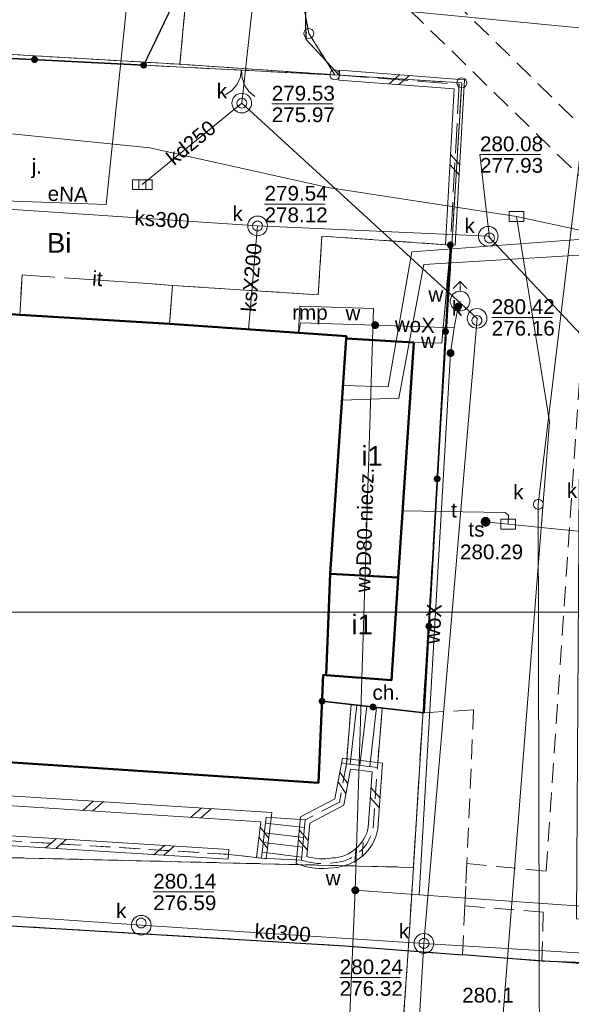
# Model space of a CAD drawing. Extents: x 0 to 6569664, y 0 to 5584502.
# Tile 19 of 64: x 6568355 to 6568383, y 5584085 to 5584136. Entities that reach past the tile are written whole.
import ezdxf
from ezdxf.enums import TextEntityAlignment as Align

# ---------------------------------------------------------------- set-up
doc = ezdxf.new("R2010")
doc.units = 0
doc.header["$PDSIZE"] = 0.75
for name, pattern in [('GAK', [3.5, 2, -0.7, 0.1, -0.7]), ('PRZER1-1', [1, 0.5, -0.5]), ('PRZER2-1', [1.5, 1, -0.5]), ('PRZER3-1', [2, 1.5, -0.5])]:
    doc.linetypes.add(name, pattern=pattern)
doc.layers.get('0').update_dxf_attribs({"linetype": 'CONTINUOUS'})
doc.layers.get('Defpoints').update_dxf_attribs({"linetype": 'CONTINUOUS'})
for name, color, linetype, lineweight in [('EGBR', 7, 'CONTINUOUS', 18), ('EGBR_O', 7, 'CONTINUOUS', 18), ('EGBU', 7, 'CONTINUOUS', 50), ('EGDE', 7, 'CONTINUOUS', 18), ('EGPG', 7, 'CONTINUOUS', 18), ('GUPPRZ_O', 7, 'CONTINUOUS', 18), ('OTBU', 7, 'CONTINUOUS', 50), ('OTBU_O', 7, 'CONTINUOUS', 50), ('OTDN', 7, 'CONTINUOUS', 18), ('OTKC', 7, 'CONTINUOUS', 18), ('OTKC_O', 7, 'CONTINUOUS', 18), ('OTKJ', 7, 'CONTINUOUS', 18), ('OTKJ_O', 7, 'CONTINUOUS', 18), ('OTKK', 7, 'CONTINUOUS', 25), ('OTKS', 7, 'CONTINUOUS', 18), ('OTOB', 7, 'CONTINUOUS', 18), ('OTOO', 7, 'CONTINUOUS', 35), ('OTRN_O', 7, 'CONTINUOUS', 13), ('OTZI', 7, 'CONTINUOUS', 18), ('OTZI_O', 7, 'CONTINUOUS', 18), ('ramka sekcji', 7, 'CONTINUOUS', 18), ('siec', 7, 'GAK', 70), ('SUPK', 7, 'CONTINUOUS', 18), ('SUPW', 7, 'CONTINUOUS', 18), ('SUPW_O', 7, 'CONTINUOUS', 18)]:
    doc.layers.add(name, color=color, linetype=linetype, lineweight=lineweight)
for name, color, linetype, lineweight, true_color in [('EGUG', 7, 'CONTINUOUS', 18, 0x008000), ('EGUG_O', 7, 'CONTINUOUS', 18, 0x008000), ('SUCP', 7, 'CONTINUOUS', 18, 0xd200d2), ('SUEP', 1, 'CONTINUOUS', 18, 0xff0000), ('SUEP_O', 1, 'CONTINUOUS', 18, 0xff0000), ('SUKK', 7, 'CONTINUOUS', 18, 0x803300), ('SUKP', 7, 'CONTINUOUS', 18, 0x803300), ('SUKP_O', 7, 'CONTINUOUS', 18, 0x803300), ('SUKS', 7, 'CONTINUOUS', 18, 0x803300), ('SUKS_O', 7, 'CONTINUOUS', 18, 0x803300), ('SUTK', 7, 'CONTINUOUS', 18, 0xff9100), ('SUTK_O', 7, 'CONTINUOUS', 18, 0xff9100), ('SUTP', 7, 'CONTINUOUS', 18, 0xff9100), ('SUTP_O', 7, 'CONTINUOUS', 18, 0xff9100), ('SUWH', 5, 'CONTINUOUS', 18, 0x0000ff), ('SUWP', 5, 'CONTINUOUS', 18, 0x0000ff), ('SUWP_O', 5, 'CONTINUOUS', 18, 0x0000ff), ('SUWW', 5, 'CONTINUOUS', 18, 0x0000ff), ('SUWW_O', 5, 'CONTINUOUS', 18, 0x0000ff)]:
    doc.layers.add(name, color=color, linetype=linetype, lineweight=lineweight, true_color=true_color)
doc.styles.add('Arial', font='arial.ttf')
doc.styles.add('GEO-INFO', font='arial.ttf')
doc.dimstyles.get("Standard").update_dxf_attribs({"dimtxt": 0.18, "dimasz": 0.18, "dimexe": 0.18, "dimexo": 0.0625, "dimgap": 0.09, "dimtad": 0, "dimtih": 1, "dimtoh": 1, "dimdec": 4, "dimzin": 0, "dimdsep": 46, "dimtxsty": 'Standard', "dimcen": 0.09, "dimadec": 0, "dimazin": 0, "dimtfac": 1, "dimtdec": 4, "dimtofl": 0, "dimtmove": 0, "dimatfit": 3, "dimfxl": 0, "dimtolj": 1, "dimtzin": 0, "dimarcsym": 0})

# ---------------------------------------------------------------- blocks, each defined once
blk = doc.blocks.new('D_GUPIKP1_3')
at = {"color": 0}
blk.add_lwpolyline([(0.375, -0.25), (-0.375, -0.25), (-0.375, 0.25), (0.375, 0.25)], close=True, dxfattribs=at)
blk = doc.blocks.new('D_GUPWZA1')
blk.add_hatch(color=0).paths.add_polyline_path([(-0.2, 0), (-0.193185, -0.051764), (-0.173205, -0.1), (-0.141421, -0.141421), (-0.1, -0.173205), (-0.051764, -0.193185), (0, -0.2), (0.051764, -0.193185), (0.1, -0.173205), (0.141421, -0.141421), (0.173205, -0.1), (0.193185, -0.051764), (0.2, 0), (0.193185, 0.051764), (0.173205, 0.1), (0.141421, 0.141421), (0.1, 0.173205), (0.051764, 0.193185), (0, 0.2), (-0.051764, 0.193185), (-0.1, 0.173205), (-0.141421, 0.141421), (-0.173205, 0.1), (-0.193185, 0.051764)])
blk = doc.blocks.new('D_GUPIWZ1_1')
at = {"color": 0}
blk.add_lwpolyline([(0, 0.25), (0.064705, 0.241481), (0.125, 0.216506), (0.176777, 0.176777), (0.216506, 0.125), (0.241481, 0.064705), (0.25, 0), (0.241481, -0.064705), (0.216506, -0.125), (0.176777, -0.176777), (0.125, -0.216506), (0.064705, -0.241481), (0, -0.25), (-0.064705, -0.241481), (-0.125, -0.216506), (-0.176777, -0.176777), (-0.216506, -0.125), (-0.241481, -0.064705), (-0.25, 0), (-0.241481, 0.064705), (-0.216506, 0.125), (-0.176777, 0.176777), (-0.125, 0.216506), (-0.064705, 0.241481)], close=True, dxfattribs=at)
blk = doc.blocks.new('D_GUPKKS1')
at = {"color": 0}
blk.add_lwpolyline([(0.5, -0.25), (-0.5, -0.25), (-0.5, 0.25), (0.5, 0.25)], close=True, dxfattribs=at)
for points in [[(-0.175, -0.25), (-0.175, 0.25)], [(0.175, -0.25), (0.175, 0.25)]]:
    blk.add_lwpolyline(points, dxfattribs=at)
blk = doc.blocks.new('D_GUPWDT1')
at = {"color": 0}
for points in [[(-0.353553, 0.646447), (0, 1), (0.353553, 0.646447)], [(0, 0.5), (0, 1)]]:
    blk.add_lwpolyline(points, dxfattribs=at)
blk.add_lwpolyline([(0, 0.5), (0.086824, 0.492404), (0.17101, 0.469846), (0.25, 0.433013), (0.321394, 0.383022), (0.383022, 0.321394), (0.433013, 0.25), (0.469846, 0.17101), (0.492404, 0.086824), (0.5, 0), (0.492404, -0.086824), (0.469846, -0.17101), (0.433013, -0.25), (0.377875, -0.32743), (0.309079, -0.393027), (0.229113, -0.444418), (0.140866, -0.479746), (0.047528, -0.497736), (-0.047528, -0.497736), (-0.140866, -0.479746), (-0.229113, -0.444418), (-0.309079, -0.393027), (-0.377875, -0.32743), (-0.433013, -0.25), (-0.4725, -0.163534), (-0.494911, -0.071157), (-0.499434, 0.023791), (-0.485906, 0.117879), (-0.454816, 0.207708), (-0.407288, 0.290028), (-0.34504, 0.361867), (-0.27032, 0.420627), (-0.185831, 0.464184), (-0.094626, 0.490964)], close=True, dxfattribs=at)
blk = doc.blocks.new('D_GUPTST1')
blk.add_hatch(color=0).paths.add_polyline_path([(-0.25, 0), (-0.241481, -0.064705), (-0.216506, -0.125), (-0.176777, -0.176777), (-0.125, -0.216506), (-0.064705, -0.241481), (0, -0.25), (0.064705, -0.241481), (0.125, -0.216506), (0.176777, -0.176777), (0.216506, -0.125), (0.241481, -0.064705), (0.25, 0), (0.241481, 0.064705), (0.216506, 0.125), (0.176777, 0.176777), (0.125, 0.216506), (0.064705, 0.241481), (0, 0.25), (-0.064705, 0.241481), (-0.125, 0.216506), (-0.176777, 0.176777), (-0.216506, 0.125), (-0.241481, 0.064705)])
blk = doc.blocks.new('D_GUPKSD1_1')
at = {"color": 0}
blk.add_lwpolyline([(0, 0.25), (0.064705, 0.241481), (0.125, 0.216506), (0.176777, 0.176777), (0.216506, 0.125), (0.241481, 0.064705), (0.25, 0), (0.241481, -0.064705), (0.216506, -0.125), (0.176777, -0.176777), (0.125, -0.216506), (0.064705, -0.241481), (0, -0.25), (-0.064705, -0.241481), (-0.125, -0.216506), (-0.176777, -0.176777), (-0.216506, -0.125), (-0.241481, -0.064705), (-0.25, 0), (-0.241481, 0.064705), (-0.216506, 0.125), (-0.176777, 0.176777), (-0.125, 0.216506), (-0.064705, 0.241481)], close=True, dxfattribs=at)
blk = doc.blocks.new('D_GEPPGD1_2')
blk.add_hatch(color=0).paths.add_polyline_path([(0, -0.045), (0.013906, -0.042798), (0.02645, -0.036406), (0.036406, -0.02645), (0.042798, -0.013906), (0.045, 0), (0.042798, 0.013906), (0.036406, 0.02645), (0.02645, 0.036406), (0.013906, 0.042798), (0, 0.045), (-0.013906, 0.042798), (-0.02645, 0.036406), (-0.036406, 0.02645), (-0.042798, 0.013906), (-0.045, 0), (-0.042798, -0.013906), (-0.036406, -0.02645), (-0.02645, -0.036406), (-0.013906, -0.042798)])
blk = doc.blocks.new('D_GEPPGD1_1')
at = {"color": 0}
blk.add_lwpolyline([(0, 0.25), (0.077254, 0.237764), (0.146946, 0.202254), (0.202254, 0.146946), (0.237764, 0.077254), (0.25, 0), (0.237764, -0.077254), (0.202254, -0.146946), (0.146946, -0.202254), (0.077254, -0.237764), (0, -0.25), (-0.077254, -0.237764), (-0.146946, -0.202254), (-0.202254, -0.146946), (-0.237764, -0.077254), (-0.25, 0), (-0.237764, 0.077254), (-0.202254, 0.146946), (-0.146946, 0.202254), (-0.077254, 0.237764)], close=True, dxfattribs=at)
blk = doc.blocks.new('D_ODTN_1')
at = {"color": 0}
for points in [[(-0.5, -0.25), (0, 0.25)], [(0, -0.25), (0.5, 0.25)]]:
    blk.add_lwpolyline(points, dxfattribs=at)
blk = doc.blocks.new('D_GSLDSO2')
at = {"color": 0}
blk.add_lwpolyline([(0, 0.25), (0, -0.25)], dxfattribs=at)
blk = doc.blocks.new('D_KOLO')
blk.add_hatch(color=0).paths.add_polyline_path([(-0.175, 0), (-0.169037, -0.045293), (-0.151554, -0.0875), (-0.123744, -0.123744), (-0.0875, -0.151554), (-0.045293, -0.169037), (0, -0.175), (0.045293, -0.169037), (0.0875, -0.151554), (0.123744, -0.123744), (0.151554, -0.0875), (0.169037, -0.045293), (0.175, 0), (0.169037, 0.045293), (0.151554, 0.0875), (0.123744, 0.123744), (0.0875, 0.151554), (0.045293, 0.169037), (0, 0.175), (-0.045293, 0.169037), (-0.0875, 0.151554), (-0.123744, 0.123744), (-0.151554, 0.0875), (-0.169037, 0.045293)])
blk = doc.blocks.new('D_GSLKOG1')
blk.add_hatch(color=0).paths.add_polyline_path([(-0.175, 0), (-0.169037, -0.045293), (-0.151554, -0.0875), (-0.123744, -0.123744), (-0.0875, -0.151554), (-0.045293, -0.169037), (0, -0.175), (0.045293, -0.169037), (0.0875, -0.151554), (0.123744, -0.123744), (0.151554, -0.0875), (0.169037, -0.045293), (0.175, 0), (0.169037, 0.045293), (0.151554, 0.0875), (0.123744, 0.123744), (0.0875, 0.151554), (0.045293, 0.169037), (0, 0.175), (-0.045293, 0.169037), (-0.0875, 0.151554), (-0.123744, 0.123744), (-0.151554, 0.0875), (-0.169037, 0.045293)])
blk = doc.blocks.new('D_GSLKBR1')
at = {"color": 0}
for points in [[(1.299038, 0.75), (1.06066, 0.43934), (0.75, 0.200962), (0.388229, 0.051111), (0, 0)], [(0, 0), (0.388229, -0.051111), (0.75, -0.200962), (1.06066, -0.43934), (1.299038, -0.75)]]:
    blk.add_lwpolyline(points, dxfattribs=at)
blk = doc.blocks.new('*D45')
at = {"layer": 'Defpoints', "color": 0}
for p in [(6568647.5, 5584150), (6568650, 5584150), (0, 0)]:
    blk.add_point(p, dxfattribs=at)
at = {"layer": 'ramka sekcji', "color": 0, "lineweight": -2}
blk.add_line((6568649.938, 5584150), (6568647.5, 5584150), dxfattribs=at)
at = {"layer": 'ramka sekcji', "color": 0, "insert": (6568644.106, 5584150), "char_height": 0.75, "attachment_point": 5, "style": 'GEO-INFO'}
blk.add_mtext('\\A1;5584150.0000', dxfattribs=at)
blk = doc.blocks.new('*D46')
at = {"layer": 'Defpoints', "color": 0}
for p in [(6568650, 5584152.5), (6568650, 5584150), (0, 0)]:
    blk.add_point(p, dxfattribs=at)
at = {"layer": 'ramka sekcji', "color": 0, "lineweight": -2}
blk.add_line((6568650, 5584150.062), (6568650, 5584152.5), dxfattribs=at)
at = {"layer": 'ramka sekcji', "color": 0, "insert": (6568650, 5584155.896), "char_height": 0.75, "attachment_point": 5, "rotation": 90, "style": 'GEO-INFO'}
blk.add_mtext('\\A1;6568650.0000', dxfattribs=at)

msp = doc.modelspace()

# ---------------------------------------------------------------- linework, layer by layer
at = {"layer": 'EGBR', "linetype": 'Continuous', "lineweight": 18, "elevation": 10.18}
msp.add_lwpolyline([(6568375.22, 5584119.11), (6568371.78, 5584119.31), (6568371.79, 5584119.42), (6568362.8, 5584120.05), (6568362.96, 5584122.01), (6568370.36, 5584121.53), (6568370.54, 5584124.51), (6568377.07, 5584124.06), (6568376.64156, 5584119.06649)], close=True, dxfattribs=at)
at = {"layer": 'EGBU', "linetype": 'Continuous', "lineweight": 50, "elevation": 10.18}
msp.add_lwpolyline([(6568371.79, 5584119.42), (6568371.78, 5584119.31), (6568370.96, 5584107.34), (6568370.76, 5584102.2), (6568370.61, 5584102.21), (6568370.37, 5584096.72), (6568332.7, 5584099.23), (6568333.42, 5584109.94), (6568334.11, 5584120.34), (6568334.22, 5584121.93), (6568352.51, 5584120.71), (6568355.2, 5584120.51), (6568362.8, 5584120.05)], close=True, dxfattribs=at)
at = {"layer": 'EGDE', "linetype": 'Continuous', "elevation": 10.22}
for points in [[(6568361.59535, 5584252.09289), (6568365.64994, 5584250.98505), (6568368.16833, 5584248.79733), (6568369.72416, 5584246.02716), (6568370.27666, 5584242.73402), (6568367.78222, 5584196.52832), (6568365.45974, 5584156.3753), (6568363.32778, 5584133.24604), (6568332.74, 5584135.02), (6568337.0279, 5584152.47866), (6568343.88997, 5584180.27922), (6568355.87516, 5584228.80739), (6568361.26341, 5584250.74162)], [(6568370.27666, 5584242.73402), (6568369.72416, 5584246.02716), (6568368.16833, 5584248.79733), (6568365.64994, 5584250.98505), (6568384.82038, 5584245.63164), (6568381.25599, 5584245.17568), (6568377.54509, 5584242.89769), (6568375.25714, 5584238.8479), (6568369.45834, 5584137.11533), (6568369.87809, 5584134.81056), (6568371.2, 5584132.71), (6568363.32778, 5584133.24604), (6568365.45974, 5584156.3753), (6568367.78222, 5584196.52832)], [(6568331.91463, 5584131.76118), (6568332.74, 5584135.02), (6568363.32778, 5584133.24604), (6568371.2, 5584132.71), (6568377.65, 5584132.3), (6568375.19, 5584092.43), (6568344.88, 5584093.16), (6568345, 5584094.44), (6568322.71334, 5584094.57975)], [(6568375.19, 5584092.43), (6568374.92948, 5584088.19204), (6568374.48985, 5584081.95589), (6568329.45932, 5584084.84591), (6568320.72616, 5584086.59352), (6568322.71334, 5584094.57975), (6568345, 5584094.44), (6568344.88, 5584093.16)]]:
    msp.add_lwpolyline(points, close=True, dxfattribs=at)
for points in [[(6568648.59375, 5584104.42383), (6568646.521, 5584059.38927), (6568644.22449, 5584009.45582), (6568609.00522, 5584036.3441), (6568583.6998, 5584038.16817), (6568558.47556, 5584075.58605), (6568538.06756, 5584076.86319), (6568491.15577, 5584079.0589), (6568441.65482, 5584081.9513), (6568391.77674, 5584086.94902), (6568374.92948, 5584088.19204), (6568375.19, 5584092.43), (6568377.65, 5584132.3), (6568371.2, 5584132.71), (6568369.87809, 5584134.81056), (6568369.45834, 5584137.11533), (6568375.25714, 5584238.8479), (6568377.54509, 5584242.89769), (6568381.25599, 5584245.17568), (6568384.82038, 5584245.63164)], [(6568594.31055, 5583939.47691), (6568591.06023, 5583939.65534), (6568585.12694, 5583937.54872), (6568482.90911, 5583944.55214), (6568370.44353, 5583952.88368), (6568294.32233, 5583957.98331), (6568295.92847, 5583986.21622), (6568307.93382, 5584034.73468), (6568319.9193, 5584083.24287), (6568320.72616, 5584086.59352), (6568329.45932, 5584084.84591), (6568374.48985, 5584081.95589), (6568374.92948, 5584088.19204), (6568391.77674, 5584086.94902), (6568441.65482, 5584081.9513), (6568491.15577, 5584079.0589), (6568538.06756, 5584076.86319), (6568558.47556, 5584075.58605), (6568583.6998, 5584038.16817), (6568609.00522, 5584036.3441), (6568644.22449, 5584009.45582)]]:
    msp.add_lwpolyline(points, dxfattribs=at)
at = {"layer": 'EGUG', "linetype": 'PRZER1-1', "lineweight": 18, "elevation": 10.08}
for points in [[(6568370.27666, 5584242.73402), (6568367.78222, 5584196.52832), (6568365.45974, 5584156.3753), (6568363.32778, 5584133.24604), (6568332.74, 5584135.02), (6568328.2783, 5584135.3346), (6568318.08182, 5584100.1005), (6568315.04175, 5584096.21103), (6568312.96342, 5584095.29418), (6568309.21068, 5584095.48584), (6568302.523, 5584096.81978), (6568293.22847, 5584098.67016), (6568278.61678, 5584101.82214), (6568280.79901, 5584114.07121), (6568303.26305, 5584109.23027), (6568304.89857, 5584108.81131), (6568309.92834, 5584135.22816), (6568320.18066, 5584169.23288), (6568329.95, 5584201.67), (6568339.09, 5584229.28), (6568315.28914, 5584237.02736), (6568321.65, 5584256.49)], [(6568482.90911, 5583944.55214), (6568370.44353, 5583952.88368), (6568294.32233, 5583957.98331), (6568294.26523, 5583956.9825), (6568277.26098, 5583957.9935), (6568263.9809, 5583958.70246), (6568268.42617, 5584011.06381), (6568271.58328, 5584050.08752), (6568274.3496, 5584077.53529), (6568277.46122, 5584095.26675), (6568302.13672, 5584090.3243), (6568320.72616, 5584086.59352), (6568329.45932, 5584084.84591), (6568374.48985, 5584081.95589), (6568374.92948, 5584088.19204), (6568375.19, 5584092.43), (6568377.65, 5584132.3), (6568371.2, 5584132.71), (6568369.87809, 5584134.81056), (6568369.45834, 5584137.11533), (6568375.25714, 5584238.8479), (6568377.54509, 5584242.89769)], [(6568377.54509, 5584242.89769), (6568375.25714, 5584238.8479), (6568369.45834, 5584137.11533), (6568369.87809, 5584134.81056), (6568371.2, 5584132.71), (6568363.32778, 5584133.24604), (6568365.45974, 5584156.3753), (6568367.78222, 5584196.52832), (6568370.27666, 5584242.73402)], [(6568328.2783, 5584135.3346), (6568332.74, 5584135.02), (6568331.91463, 5584131.76118), (6568322.71334, 5584094.57975), (6568345, 5584094.44), (6568344.88, 5584093.16), (6568375.19, 5584092.43), (6568374.92948, 5584088.19204), (6568374.48985, 5584081.95589)]]:
    msp.add_lwpolyline(points, dxfattribs=at)
msp.add_lwpolyline([(6568331.91463, 5584131.76118), (6568332.74, 5584135.02), (6568363.32778, 5584133.24604), (6568371.2, 5584132.71), (6568377.65, 5584132.3), (6568375.19, 5584092.43), (6568344.88, 5584093.16), (6568345, 5584094.44), (6568322.71334, 5584094.57975)], close=True, dxfattribs=at)
at = {"layer": 'GUPPRZ_O', "linetype": 'Continuous', "lineweight": 13, "elevation": 10.8, "flags": 128}
for points in [[(6568367.99602, 5584131.22812), (6568371.07602, 5584131.22812)], [(6568379.05924, 5584124.4158), (6568378.57437, 5584128.65453), (6568381.65437, 5584128.65453)], [(6568367.63076, 5584126.14267), (6568370.71076, 5584126.14267)], [(6568379.16799, 5584120.37864), (6568382.24799, 5584120.37864)], [(6568361.9762, 5584091.17926), (6568365.0562, 5584091.17926)], [(6568371.45012, 5584086.82489), (6568374.53012, 5584086.82489)]]:
    msp.add_lwpolyline(points, dxfattribs=at)
at = {"layer": 'OTBU', "linetype": 'Continuous', "lineweight": 50, "elevation": 10.18}
for points in [[(6568375.22, 5584119.11), (6568371.78, 5584119.31), (6568370.96, 5584107.34), (6568374.42, 5584107.17)], [(6568370.96, 5584107.34), (6568374.42, 5584107.17), (6568374.08, 5584101.95), (6568370.76, 5584102.2)]]:
    msp.add_lwpolyline(points, close=True, dxfattribs=at)
at = {"layer": 'OTDN', "linetype": 'Continuous', "lineweight": 18, "elevation": 10.18}
for points in [[(6568371.4388, 5584132.93929), (6568377.7831, 5584132.46087), (6568377.31962, 5584124.04625)], [(6568371.4012, 5584132.44071), (6568377.2569, 5584131.99913), (6568376.82038, 5584124.07375)], [(6568350.12601, 5584096.35949), (6568367.99975, 5584095.21256), (6568367.71821, 5584092.87017)], [(6568350.09399, 5584095.86051), (6568367.44025, 5584094.74744), (6568367.22179, 5584092.92983)], [(6568365.78449, 5584092.84048), (6568348.00489, 5584093.946), (6568348.08049, 5584095.15559)], [(6568365.81551, 5584093.33952), (6568348.53511, 5584094.414), (6568348.57951, 5584095.12441)]]:
    msp.add_lwpolyline(points, dxfattribs=at)
for points in [[(6568371.58681, 5584097.97641), (6568371.20626, 5584095.91511), (6568369.45298, 5584094.99817), (6568369.24315, 5584092.62007, 0.13266897), (6568371.12518, 5584092.41122, 0.34812256), (6568373.38798, 5584094.3828), (6568373.62627, 5584097.7296)], [(6568371.99319, 5584097.42359), (6568371.65374, 5584095.58489), (6568369.92702, 5584094.68183), (6568369.77685, 5584092.97993, 0.11185048), (6568371.07482, 5584092.90878, 0.34925663), (6568372.89202, 5584094.4572), (6568373.09373, 5584097.2904)]]:
    msp.add_lwpolyline(points, format="xyb", close=True, dxfattribs=at)
at = {"layer": 'OTKC', "linetype": 'PRZER2-1', "lineweight": 18, "elevation": 10.18}
msp.add_lwpolyline([(6568384.28, 5584087.56), (6568381.72, 5584087.67), (6568381.79, 5584090.16), (6568377.8, 5584090.47), (6568377.91, 5584092.62), (6568381.93, 5584092.24), (6568384.29, 5584126.93), (6568369.6, 5584141.29), (6568369.74, 5584143.83), (6568386.41, 5584127.46)], dxfattribs=at)
msp.add_lwpolyline([(6568370.55165, 5584100.87517), (6568370.61, 5584102.21), (6568370.76, 5584102.2), (6568374.08, 5584101.95), (6568374.42, 5584107.17), (6568375.22, 5584119.11), (6568376.64156, 5584119.06649), (6568377.07, 5584124.06), (6568375.73, 5584100.29), (6568373.61243, 5584100.52929), (6568372.02289, 5584100.70892)], close=True, dxfattribs=at)
for points in [[(6568377.68, 5584087.98), (6568371.71, 5584088.44), (6568332.44, 5584090.8, -0.45490263), (6568324.46, 5584099.15), (6568330.64, 5584098.27), (6568330.56, 5584096.77, 0.21030029), (6568331.27, 5584094.34), (6568331.97, 5584094.02), (6568342.96, 5584093.21), (6568344.27, 5584093.63), (6568345.03, 5584094.4), (6568348.27, 5584094.18), (6568365.8, 5584093.09), (6568367.47, 5584092.9), (6568369.51, 5584092.8, 0.12574289), (6568371.1, 5584092.66, 0.34864944), (6568373.14, 5584094.42), (6568373.36, 5584097.51), (6568373.61243, 5584100.52929), (6568375.73, 5584100.29), (6568378.25, 5584100.43), (6568377.91, 5584092.62), (6568377.8, 5584090.47)], [(6568330.77, 5584099.46), (6568332.7, 5584099.23), (6568370.37, 5584096.72), (6568370.55165, 5584100.87517), (6568372.02289, 5584100.70892), (6568371.79, 5584097.7), (6568371.43, 5584095.75), (6568369.69, 5584094.84), (6568367.72, 5584094.98), (6568367.47, 5584092.9), (6568365.8, 5584093.09), (6568348.27, 5584094.18), (6568348.33, 5584095.14), (6568345.35, 5584095.32), (6568345.03, 5584094.4), (6568344.27, 5584093.63), (6568342.96, 5584093.21), (6568331.97, 5584094.02), (6568331.27, 5584094.34, -0.21030029), (6568330.56, 5584096.77), (6568330.64, 5584098.27)]]:
    msp.add_lwpolyline(points, format="xyb", close=True, dxfattribs=at)
at = {"layer": 'OTKJ', "linetype": 'PRZER3-1', "lineweight": 18, "elevation": 10.18}
msp.add_lwpolyline([(6568371.93, 5584183.8), (6568369.74, 5584143.83), (6568369.6, 5584141.29), (6568369.75, 5584134.5), (6568371.42, 5584132.69), (6568361.49, 5584133.2), (6568363.78, 5584137.98), (6568361.14, 5584143.07), (6568358.15, 5584144.15), (6568357.77, 5584139.46), (6568340.5, 5584141.73), (6568341.16, 5584156.87), (6568359.13, 5584155.18), (6568358.67, 5584150.06), (6568362.11, 5584150.99), (6568364.79, 5584153.58), (6568365.48, 5584156.33), (6568364.59, 5584160.1), (6568362.37, 5584162.23)], dxfattribs=at)
msp.add_lwpolyline([(6568330.51, 5584084.83), (6568276.89, 5584095.36), (6568277.84, 5584101.97), (6568311.48, 5584095.15), (6568315.63, 5584096.54), (6568318.19, 5584099.95), (6568327.5, 5584132.13), (6568328.02, 5584133.92), (6568328.36, 5584135.24), (6568335.42, 5584134.53), (6568334.87, 5584128.07), (6568332.28, 5584124.9), (6568324.69, 5584099.98, 0.03393703), (6568324.46, 5584099.15, 0.45490263), (6568332.44, 5584090.8), (6568371.71, 5584088.44), (6568377.68, 5584087.98), (6568381.72, 5584087.67), (6568384.28, 5584087.56)], format="xyb", dxfattribs=at)
msp.add_lwpolyline([(6568334.6, 5584127.44), (6568334.87, 5584128.07), (6568335.42, 5584134.53), (6568361.49, 5584133.2), (6568371.42, 5584132.69), (6568377.52, 5584132.23), (6568377.07, 5584124.06), (6568370.54, 5584124.51), (6568370.36, 5584121.53), (6568362.96, 5584122.01), (6568355.31, 5584122.54), (6568355.2, 5584120.51), (6568352.51, 5584120.71), (6568349.64, 5584126.61)], close=True, dxfattribs=at)
at = {"layer": 'OTKK', "linetype": 'Continuous', "lineweight": 25, "elevation": 10.18}
for points in [[(6568371.42, 5584132.69), (6568369.75, 5584134.5), (6568369.6, 5584141.29), (6568369.74, 5584143.83), (6568371.93, 5584183.8), (6568372.02, 5584185.07), (6568374.88, 5584234.01), (6568375.15, 5584238.95), (6568378.78, 5584243.97), (6568384.91, 5584245.63), (6568392.17, 5584243.79), (6568390.81, 5584238.73), (6568423.38, 5584229.9)], [(6568361.49, 5584133.2), (6568363.78, 5584137.98), (6568361.14, 5584143.07), (6568358.15, 5584144.15), (6568357.77, 5584139.46), (6568340.5, 5584141.73), (6568341.16, 5584156.87), (6568359.13, 5584155.18), (6568358.67, 5584150.06), (6568362.11, 5584150.99), (6568364.79, 5584153.58), (6568365.48, 5584156.33), (6568364.59, 5584160.1), (6568362.37, 5584162.23)], [(6568391.55, 5584086.98), (6568384.28, 5584087.56), (6568381.72, 5584087.67), (6568377.68, 5584087.98)]]:
    msp.add_lwpolyline(points, dxfattribs=at)
msp.add_lwpolyline([(6568324.69, 5584099.98, 0.03393703), (6568324.46, 5584099.15, 0.45490263), (6568332.44, 5584090.8), (6568371.71, 5584088.44), (6568377.68, 5584087.98)], format="xyb", dxfattribs=at)
at = {"layer": 'OTKS', "linetype": 'Continuous', "lineweight": 18, "elevation": 10.18}
for points in [[(6568373.36, 5584097.51), (6568373.61243, 5584100.52929), (6568372.02289, 5584100.70892), (6568371.79, 5584097.7)], [(6568369.51, 5584092.8), (6568367.47, 5584092.9), (6568367.72, 5584094.98), (6568369.69, 5584094.84)]]:
    msp.add_lwpolyline(points, close=True, dxfattribs=at)
for points in [[(6568372.32082, 5584100.67525), (6568371.98198, 5584097.67677)], [(6568372.81766, 5584100.61911), (6568372.47838, 5584097.61669)], [(6568373.3145, 5584100.56296), (6568372.97477, 5584097.55662)], [(6568367.6845, 5584094.68464), (6568369.65539, 5584094.44775)], [(6568367.62483, 5584094.18821), (6568369.61142, 5584093.94944)], [(6568367.56517, 5584093.69179), (6568369.56745, 5584093.45113)], [(6568367.5055, 5584093.19536), (6568369.52348, 5584092.95281)]]:
    msp.add_lwpolyline(points, dxfattribs=at)
at = {"layer": 'OTOB', "linetype": 'Continuous', "lineweight": 18, "elevation": 10.18}
msp.add_lwpolyline([(6568361.49, 5584133.2), (6568371.42, 5584132.69)], dxfattribs=at)
at = {"layer": 'OTOO', "linetype": 'Continuous', "lineweight": 35, "elevation": 10.18}
for points in [[(6568332.7, 5584099.23), (6568330.77, 5584099.46), (6568324.69, 5584099.98), (6568332.28, 5584124.9), (6568334.87, 5584128.07), (6568335.42, 5584134.53), (6568361.49, 5584133.2)], [(6568377.07, 5584124.06), (6568375.73, 5584100.29), (6568370.55165, 5584100.87517)]]:
    msp.add_lwpolyline(points, dxfattribs=at)
at = {"layer": 'OTZI', "linetype": 'PRZER2-1', "lineweight": 18, "elevation": 10.1}
msp.add_lwpolyline([(6568362.8, 5584120.05), (6568362.96, 5584122.01), (6568355.31, 5584122.54), (6568355.2, 5584120.51)], close=True, dxfattribs=at)
at = {"layer": 'siec', "linetype": 'ByBlock', "lineweight": 20}
msp.add_line((6568238.01967, 5584105.39829), (6568734.39713, 5584105.39829), dxfattribs=at)
at = {"layer": 'SUCP', "linetype": 'Continuous', "lineweight": 18, "elevation": 10.14}
msp.add_lwpolyline([(6568411.70617, 5584128.6601), (6568407.88184, 5584128.85141), (6568408.07884, 5584130.32125), (6568388.7126, 5584131.32818), (6568387.91932, 5584124.66078), (6568375.11821, 5584123.70872), (6568373.90393, 5584116.85071), (6568371.61582, 5584116.91333)], dxfattribs=at)
at = {"layer": 'SUEP', "linetype": 'Continuous', "lineweight": 18, "elevation": 10.14}
for points in [[(6568360.74305, 5584137.31793), (6568359.58928, 5584126.12732), (6568345.99204, 5584126.61216)], [(6568360.74305, 5584137.31793), (6568384.68684, 5584134.99138), (6568383.61336, 5584111.98577), (6568383.47909, 5584089.82233), (6568391.46775, 5584089.19521), (6568392.30005, 5584085.89868)]]:
    msp.add_lwpolyline(points, dxfattribs=at)
at = {"layer": 'SUKP', "linetype": 'Continuous', "lineweight": 18, "elevation": 10.14}
for points in [[(6568375.72584, 5584088.56609), (6568378.42666, 5584120.33275), (6568366.47474, 5584131.26997), (6568369.98604, 5584163.23059), (6568372.56, 5584194), (6568376.02397, 5584239.07136), (6568376.60482, 5584243.03868), (6568379.50818, 5584255.20698), (6568379.56519, 5584255.51005)], [(6568381.64886, 5584059.58804), (6568381.53565, 5584110.88115), (6568387.58811, 5584161.38428), (6568389.56914, 5584213.0754)], [(6568361.42, 5584127.13), (6568366.47474, 5584131.26997)], [(6568338.6115, 5584126.71052), (6568351.30114, 5584126.10912), (6568367.27523, 5584125.02983), (6568378.9934, 5584124.50392), (6568388.43, 5584114.48)], [(6568367.27523, 5584125.02983), (6568366.81166, 5584119.76887)], [(6568341.60027, 5584090.74628), (6568349.33138, 5584090.31603), (6568361.36735, 5584089.49119), (6568375.72584, 5584088.56609)], [(6568371.94482, 5584027.33289), (6568373.89394, 5584057.67023), (6568375.72584, 5584088.56609)], [(6568452.04752, 5584057.70715), (6568454.49146, 5584083.14819), (6568435.16598, 5584084.71577), (6568410.6729, 5584085.8863), (6568390.84873, 5584087.65093), (6568375.72584, 5584088.56609)]]:
    msp.add_lwpolyline(points, dxfattribs=at)
at = {"layer": 'SUPK', "linetype": 'Continuous', "lineweight": 18, "elevation": 10.14}
for points in [[(6568366.47474, 5584130.76997, -1), (6568366.47474, 5584131.76997, -1)], [(6568367.27523, 5584124.52983, -1), (6568367.27523, 5584125.52983, -1)], [(6568378.99346, 5584124.00396, -1), (6568378.99346, 5584125.00396, -1)], [(6568378.42666, 5584119.83275, -1), (6568378.42666, 5584120.83275, -1)], [(6568361.36735, 5584088.99119, -1), (6568361.36735, 5584089.99119, -1)], [(6568375.72584, 5584088.06609, -1), (6568375.72584, 5584089.06609, -1)]]:
    msp.add_lwpolyline(points, format="xyb", close=True, dxfattribs=at)
at = {"layer": 'SUTP', "linetype": 'Continuous', "lineweight": 18, "elevation": 10.14}
for points in [[(6568275.1335, 5584147.38671), (6568283.04302, 5584145.57255), (6568300.77273, 5584141.04064), (6568328.39228, 5584135.02605), (6568352.43941, 5584129.95549), (6568361.80246, 5584128.99606), (6568370.85908, 5584126.9826), (6568380.42882, 5584125.50579)], [(6568380.42882, 5584125.50579), (6568382.1134, 5584115.07669), (6568377.93958, 5584061.82878)], [(6568482.03767, 5584094.3726), (6568466.43683, 5584104.43236), (6568436.46711, 5584106.56637), (6568425.75835, 5584106.40837), (6568412.10577, 5584108.08259), (6568402.49175, 5584120.7497), (6568380.42882, 5584125.50579)], [(6568374.64655, 5584110.55129), (6568377.7, 5584110.5), (6568379.85, 5584110.46), (6568380.02, 5584110.33), (6568380.0064, 5584109.87612)], [(6568378.85869, 5584109.99436), (6568380.00629, 5584109.87613), (6568403.06601, 5584107.54707)]]:
    msp.add_lwpolyline(points, dxfattribs=at)
at = {"layer": 'SUWP', "linetype": 'Continuous', "lineweight": 18, "elevation": 10.14}
for points in [[(6568371.56467, 5584116.1667), (6568374.44509, 5584116.27198), (6568375.72353, 5584123.07213), (6568388.39802, 5584123.83647), (6568389.16273, 5584130.71556), (6568410.58, 5584129.2)], [(6568377.27, 5584119.85), (6568377.46, 5584120.93), (6568377.56, 5584121.21)], [(6568372.24015, 5584091.26574), (6568373.16006, 5584120.82751), (6568369.42012, 5584120.95122), (6568369.34884, 5584119.59107)], [(6568377.27, 5584119.85), (6568373.25, 5584119.99), (6568369.46, 5584120.11), (6568369.37161, 5584119.58948)], [(6568375.49, 5584091.04), (6568377.08, 5584118.57), (6568377.27, 5584119.85)], [(6568419.73601, 5584087.93935), (6568375.49, 5584091.04), (6568372.24015, 5584091.26574), (6568371.50499, 5584074.32878), (6568369.11009, 5584014.49059), (6568369.04881, 5584013.86124), (6568365.71, 5583953.81), (6568365.63169, 5583953.54639)]]:
    msp.add_lwpolyline(points, dxfattribs=at)

# ---------------------------------------------------------------- block references
at = {"layer": 'EGPG', "linetype": 'Continuous', "lineweight": 18}
for name, p in [('D_GEPPGD1_1', (6568369.87809, 5584134.81056, 10.24)), ('D_GEPPGD1_2', (6568363.32778, 5584133.24604, 10.24)), ('D_GEPPGD1_1', (6568371.2, 5584132.71, 10.24)), ('D_GEPPGD1_1', (6568377.65, 5584132.3, 10.24)), ('D_GEPPGD1_2', (6568375.19, 5584092.43, 10.24)), ('D_GEPPGD1_2', (6568374.92948, 5584088.19204, 10.24))]:
    msp.add_blockref(name, p, dxfattribs=at)
at = {"layer": 'OTDN', "linetype": 'Continuous', "lineweight": 18}
for name, p, rotation in [('D_GSLDSO2', (6568371.42, 5584132.69, 10.18), 355.6874968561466), ('D_ODTN_1', (6568374.47, 5584132.46, 10.18), 355.6874968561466), ('D_ODTN_1', (6568374.47, 5584132.46, 10.18), 355.6874968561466), ('D_ODTN_1', (6568377.295, 5584128.145, 10.18), 266.8473592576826), ('D_ODTN_1', (6568377.295, 5584128.145, 10.18), 266.8473592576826), ('D_GSLDSO2', (6568377.07, 5584124.06, 10.18), 266.8473592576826), ('D_GSLDSO2', (6568371.79, 5584097.7, 10.18), 259.5400908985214), ('D_GSLDSO2', (6568371.79, 5584097.7, 10.18), 173.0996718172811), ('D_ODTN_1', (6568371.61, 5584096.725, 10.18), 259.5400908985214), ('D_ODTN_1', (6568371.61, 5584096.725, 10.18), 259.5400908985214), ('D_ODTN_1', (6568373.25, 5584095.965, 10.18), 85.92756070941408), ('D_ODTN_1', (6568373.25, 5584095.965, 10.18), 85.92756070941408), ('D_ODTN_1', (6568358.915, 5584095.545, 10.18), 356.3284731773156), ('D_ODTN_1', (6568358.915, 5584095.545, 10.18), 356.3284731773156), ('D_ODTN_1', (6568364.40371, 5584095.1928, 10.18), 356.3284731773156), ('D_ODTN_1', (6568364.40371, 5584095.1928, 10.18), 356.3284731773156), ('D_ODTN_1', (6568367.595, 5584093.94, 10.18), 263.1463648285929), ('D_ODTN_1', (6568367.595, 5584093.94, 10.18), 263.1463648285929), ('D_ODTN_1', (6568369.6, 5584093.82, 10.18), 264.9575489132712), ('D_ODTN_1', (6568369.6, 5584093.82, 10.18), 264.9575489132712), ('D_ODTN_1', (6568357.035, 5584093.635, 10.18), 176.4419794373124), ('D_ODTN_1', (6568357.035, 5584093.635, 10.18), 176.4419794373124), ('D_ODTN_1', (6568362.5244, 5584093.29367, 10.18), 176.4419794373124), ('D_ODTN_1', (6568362.5244, 5584093.29367, 10.18), 176.4419794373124), ('D_ODTN_1', (6568372.42681, 5584093.18438, 10.18), 220.7858214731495), ('D_ODTN_1', (6568372.42681, 5584093.18438, 10.18), 220.7858214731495), ('D_GSLDSO2', (6568365.8, 5584093.09, 10.18), 176.4419794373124), ('D_GSLDSO2', (6568367.47, 5584092.9, 10.18), 263.1463648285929)]:
    msp.add_blockref(name, p, dxfattribs=dict(at, rotation=rotation))
at = {"layer": 'OTOB', "linetype": 'Continuous', "lineweight": 18, "rotation": 267.0598997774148}
msp.add_blockref('D_GSLKBR1', (6568366.455, 5584132.945, 10.18), dxfattribs=at)
at = {"layer": 'OTOO', "linetype": 'Continuous', "lineweight": 35}
for name, p, rotation in [('D_KOLO', (6568355.94526, 5584133.48287, 10.18), 357.0795021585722), ('D_KOLO', (6568355.94526, 5584133.48287, 10.18), 357.0795021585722), ('D_GSLKOG1', (6568361.49, 5584133.2, 10.18), 357.0795021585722), ('D_GSLKOG1', (6568377.07, 5584124.06, 10.18), 266.7734468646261), ('D_KOLO', (6568376.82213, 5584119.66311, 10.18), 266.7734468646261), ('D_KOLO', (6568376.82213, 5584119.66311, 10.18), 266.7734468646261), ('D_KOLO', (6568376.4, 5584112.175, 10.18), 266.7734468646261), ('D_KOLO', (6568376.4, 5584112.175, 10.18), 266.7734468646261), ('D_KOLO', (6568375.97787, 5584104.68689, 10.18), 266.7734468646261), ('D_KOLO', (6568375.97787, 5584104.68689, 10.18), 266.7734468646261), ('D_GSLKOG1', (6568370.55165, 5584100.87517, 10.18), 173.5527064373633), ('D_KOLO', (6568373.14082, 5584100.58259, 10.18), 173.5527064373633), ('D_KOLO', (6568373.14082, 5584100.58259, 10.18), 173.5527064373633)]:
    msp.add_blockref(name, p, dxfattribs=dict(at, rotation=rotation))
at = {"layer": 'SUKK', "linetype": 'Continuous', "lineweight": 18}
msp.add_blockref('D_GUPKKS1', (6568361.42, 5584127.13, 10.16), dxfattribs=at)
at = {"layer": 'SUKS', "linetype": 'Continuous', "lineweight": 18}
msp.add_blockref('D_GUPKSD1_1', (6568381.53565, 5584110.88115, 10.16), dxfattribs=at)
at = {"layer": 'SUPK', "linetype": 'Continuous', "lineweight": 18}
for p in [(6568380.42882, 5584125.50579, 10.16), (6568380.00629, 5584109.87613, 10.16)]:
    msp.add_blockref('D_GUPIKP1_3', p, dxfattribs=at)
at = {"layer": 'SUPW', "linetype": 'Continuous', "lineweight": 18}
for p in [(6568366.47474, 5584131.26997, 10.18), (6568367.27523, 5584125.02983, 10.18), (6568379.05924, 5584124.4158, 10.18), (6568378.41799, 5584120.22309, 10.18), (6568361.36146, 5584089.60103, 10.18), (6568375.72584, 5584088.56609, 10.18)]:
    msp.add_blockref('D_GUPIWZ1_1', p, dxfattribs=at)
at = {"layer": 'SUTK', "linetype": 'Continuous', "lineweight": 18}
msp.add_blockref('D_GUPTST1', (6568378.85869, 5584109.99436, 10.16), dxfattribs=at)
at = {"layer": 'SUWH', "linetype": 'Continuous', "lineweight": 18}
msp.add_blockref('D_GUPWDT1', (6568377.56, 5584121.21, 10.16), dxfattribs=at)
at = {"layer": 'SUWW', "linetype": 'Continuous', "lineweight": 18}
for p in [(6568377.46, 5584120.93, 10.16), (6568373.25, 5584119.99, 10.16), (6568377.08, 5584118.57, 10.16), (6568372.24015, 5584091.26574, 10.16)]:
    msp.add_blockref('D_GUPWZA1', p, dxfattribs=at)

# ---------------------------------------------------------------- texts
at = {"layer": 'EGBR_O', "linetype": 'Continuous', "lineweight": 0, "style": 'Arial'}
msp.add_text('rmp', height=0.75, dxfattribs=at).set_placement((6568369.935, 5584120.2603, 10.8), align=Align.CENTER)
at = {"layer": 'EGUG_O', "linetype": 'Continuous', "lineweight": 0, "style": 'Arial'}
msp.add_text('Bi', height=1, dxfattribs=at).set_placement((6568357.19807, 5584123.66989, 10.8), align=Align.CENTER)
at = {"layer": 'GUPPRZ_O', "linetype": 'Continuous', "lineweight": 0, "style": 'Arial'}
for s, p in [('279.53', (6568367.99602, 5584131.40062, 10.8)), ('275.97', (6568367.99602, 5584130.30562, 10.8)), ('280.08', (6568378.57437, 5584128.82703, 10.8)), ('277.93', (6568378.57437, 5584127.73203, 10.8)), ('279.54', (6568367.63076, 5584126.31517, 10.8)), ('278.12', (6568367.63076, 5584125.22017, 10.8)), ('280.42', (6568379.16799, 5584120.55114, 10.8)), ('276.16', (6568379.16799, 5584119.45614, 10.8)), ('280.29', (6568377.55951, 5584108.08982, 10.8)), ('280.14', (6568361.9762, 5584091.35176, 10.8)), ('276.59', (6568361.9762, 5584090.25676, 10.8)), ('280.24', (6568371.45012, 5584086.99739, 10.8)), ('276.32', (6568371.45012, 5584085.90239, 10.8))]:
    msp.add_text(s, height=0.75, dxfattribs=at).set_placement(p)
at = {"layer": 'OTBU_O', "linetype": 'Continuous', "lineweight": 0, "style": 'Arial'}
for p in [(6568373.09, 5584112.84115, 10.8), (6568372.59, 5584104.26761, 10.8)]:
    msp.add_text('i1', height=1, dxfattribs=at).set_placement(p, align=Align.CENTER)
at = {"layer": 'OTKC_O', "linetype": 'Continuous', "lineweight": 0, "style": 'Arial'}
msp.add_text('ch.', height=0.75, dxfattribs=at).set_placement((6568373.81082, 5584100.94509, 10.8), align=Align.CENTER)
at = {"layer": 'OTKJ_O', "linetype": 'Continuous', "lineweight": 0, "style": 'Arial'}
msp.add_text('j.', height=0.75, dxfattribs=at).set_placement((6568356.06, 5584127.68905, 10.8), align=Align.CENTER)
at = {"layer": 'OTRN_O', "linetype": 'Continuous', "lineweight": 0, "style": 'Arial'}
msp.add_text('280.1', height=0.75, dxfattribs=at).set_placement((6568377.67, 5584085.56, 10.8))
at = {"layer": 'OTZI_O', "linetype": 'Continuous', "lineweight": 0, "style": 'Arial'}
msp.add_text('it', height=0.75, rotation=356.036824, dxfattribs=at).set_placement((6568359.11472, 5584121.98222, 10.8), align=Align.CENTER)
at = {"layer": 'SUEP_O', "linetype": 'Continuous', "lineweight": 0, "style": 'Arial'}
msp.add_text('eNA', height=0.75, rotation=357.957853, dxfattribs=at).set_placement((6568357.61811, 5584126.27181, 10.8), align=Align.CENTER)
at = {"layer": 'SUKP_O', "linetype": 'Continuous', "lineweight": 0, "style": 'Arial'}
for s, rotation, p in [('kd250', 39.318384, (6568364.13333, 5584128.97294, 10.8)), ('ks300', 356.134691, (6568362.39889, 5584124.98265, 10.8)), ('ksX200', 84.964401, (6568367.33579, 5584122.37359, 10.8)), ('kd300', 356.313602, (6568368.52772, 5584088.73577, 10.8))]:
    msp.add_text(s, height=0.75, rotation=rotation, dxfattribs=at).set_placement(p, align=Align.CENTER)
at = {"layer": 'SUKS_O', "linetype": 'Continuous', "lineweight": 0, "style": 'Arial'}
for p in [(6568383.51188, 5584111.20961, 10.8), (6568380.78565, 5584111.13115, 10.8)]:
    msp.add_text('k', height=0.75, dxfattribs=at).set_placement(p, align=Align.RIGHT)
at = {"layer": 'SUPW_O', "linetype": 'Continuous', "lineweight": 0, "style": 'Arial'}
for p in [(6568365.72474, 5584131.51997, 10.8), (6568366.52523, 5584125.27983, 10.8), (6568378.30924, 5584124.6658, 10.8), (6568377.66799, 5584120.47309, 10.8), (6568360.61146, 5584089.85103, 10.8), (6568374.97584, 5584088.81609, 10.8)]:
    msp.add_text('k', height=0.75, dxfattribs=at).set_placement(p, align=Align.RIGHT)
at = {"layer": 'SUTK_O', "linetype": 'Continuous', "lineweight": 0, "style": 'Arial'}
msp.add_text('ts', height=0.75, dxfattribs=at).set_placement((6568378.80136, 5584109.23791, 10.8), align=Align.RIGHT)
at = {"layer": 'SUTP_O', "linetype": 'Continuous', "lineweight": 0, "style": 'Arial'}
msp.add_text('t', height=0.75, rotation=359, dxfattribs=at).set_placement((6568377.24488, 5584110.21657, 10.8), align=Align.CENTER)
at = {"layer": 'SUWP_O', "linetype": 'Continuous', "lineweight": 0, "style": 'Arial'}
for s, rotation, p in [('woX', 358.005434, (6568375.24979, 5584119.6267, 10.8)), ('woD80-niecz.', 88.21762, (6568373.08726, 5584109.56881, 10.8)), ('woX', 86.694543, (6568376.57799, 5584104.78808, 10.8))]:
    msp.add_text(s, height=0.75, rotation=rotation, dxfattribs=at).set_placement(p, align=Align.CENTER)
at = {"layer": 'SUWW_O', "linetype": 'Continuous', "lineweight": 0, "style": 'Arial'}
for p in [(6568376.71, 5584121.18, 10.8), (6568372.5, 5584120.24, 10.8), (6568376.33, 5584118.82, 10.8), (6568371.49015, 5584091.51574, 10.8)]:
    msp.add_text('w', height=0.75, dxfattribs=at).set_placement(p, align=Align.RIGHT)

# ---------------------------------------------------------------- dimensions: what is measured, and where the dimension line sits
at = {"layer": 'ramka sekcji'}
for offset, dtype, picture, middle in [((0, 2.5), 1, '*D46', (6568650, 5584155.8956787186)), ((-2.5, 0), 0, '*D45', (6568644.1063676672, 5584150))]:
    dim = msp.add_ordinate_dim(feature_location=(6568650, 5584150), offset=offset, dtype=dtype, origin=(0, 0), dimstyle='Standard', override={"dimtxt": 0.75, "dimtxsty": 'GEO-INFO'}, dxfattribs=at)
    dim.commit()
    dim.dimension.update_dxf_attribs({"geometry": picture, "text_midpoint": middle})

doc.saveas('drawing.dxf')
